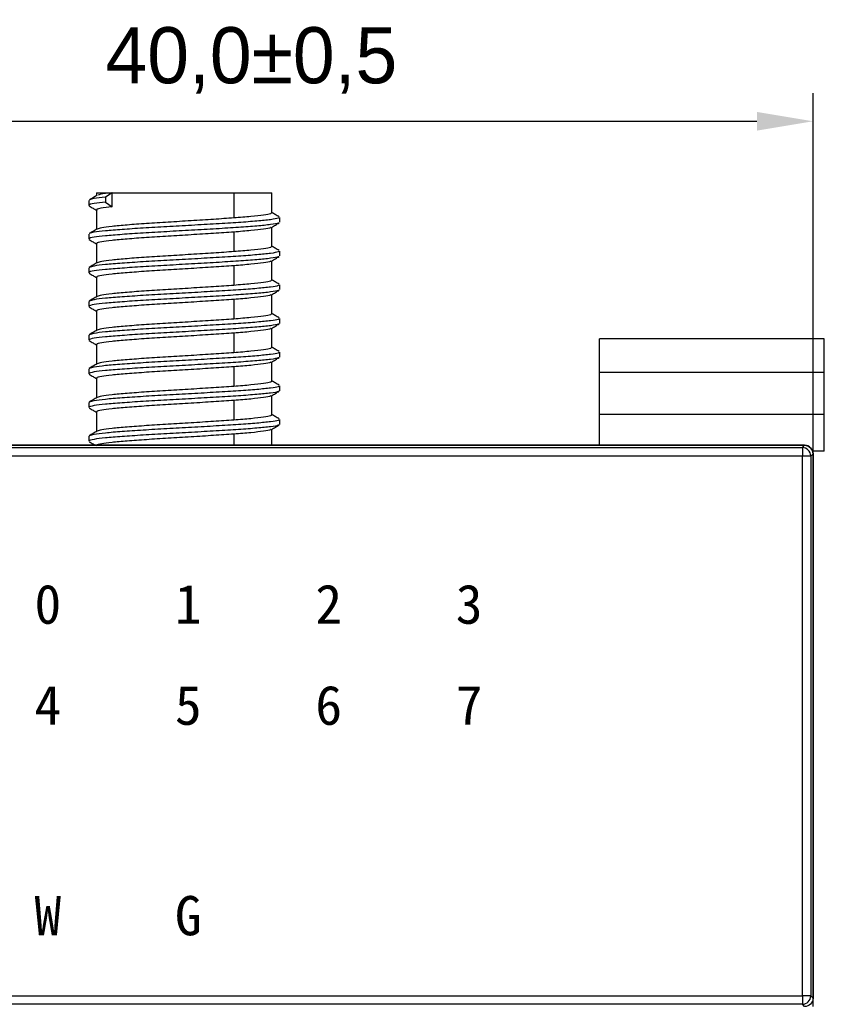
# Model space of a CAD drawing. Header units: millimetres. Extents: x -5320 to 345, y 512 to 4229.
# Tile 14 of 256: x -5180 to -5151, y 4074 to 4109. Entities that reach past the tile are written whole.
import ezdxf

# ---------------------------------------------------------------- set-up
doc = ezdxf.new("R2010")
doc.units = ezdxf.units.MM
doc.header["$LTSCALE"] = 5
doc.header["$PDSIZE"] = -1
doc.layers.add('HMI-D4', color=250, linetype='Continuous')
doc.styles.add('样式 1', font='simhei.ttf', dxfattribs={"height": 1.8})
doc.dimstyles.new('ISO-25', dxfattribs={"dimtxt": 2.5, "dimasz": 2.5, "dimexe": 1.25, "dimexo": 0.625, "dimtad": 1, "dimtxsty": 'Standard', "dimcen": 2.5, "dimadec": 0, "dimazin": 0, "dimtfac": 1, "dimtmove": 0, "dimatfit": 3, "dimfxl": 1, "dimarcsym": 0})

# ---------------------------------------------------------------- blocks, each defined once
blk = doc.blocks.new('*D790')
at = {"layer": 'Defpoints', "color": 0}
for p in [(-5151.31, 4105.361), (-5191.31, 4092.652), (-5151.31, 4092.652)]:
    blk.add_point(p, dxfattribs=at)
at = {"layer": 'HMI-D4', "color": 0, "lineweight": -2}
for p, q in [((-5191.31, 4092.652), (-5191.31, 4106.361)), ((-5151.31, 4092.652), (-5151.31, 4106.361)), ((-5189.31, 4105.361), (-5153.31, 4105.361))]:
    blk.add_line(p, q, dxfattribs=at)
at = {"layer": 'HMI-D4', "color": 0}
for points in [[(-5189.31, 4105.695), (-5189.31, 4105.028), (-5191.31, 4105.361)], [(-5153.31, 4105.695), (-5153.31, 4105.028), (-5151.31, 4105.361)]]:
    blk.add_solid(points, dxfattribs=at)
at = {"layer": 'HMI-D4', "color": 0, "insert": (-5171.31, 4107.528), "char_height": 2, "attachment_point": 5}
blk.add_mtext('40,0±0,5', dxfattribs=at)

msp = doc.modelspace()

# ---------------------------------------------------------------- linework, layer by layer
at = {"color": 7, "linetype": 'Continuous', "lineweight": 25}
for p, q in [((-5176.821, 4102.816), (-5176.821, 4102.71)), ((-5176.821, 4102.816), (-5176.271, 4102.816)), ((-5176.271, 4102.816), (-5176.503, 4102.654)), ((-5176.503, 4102.654), (-5176.503, 4102.478)), ((-5176.271, 4102.316), (-5176.271, 4102.816)), ((-5176.271, 4102.816), (-5171.933, 4102.816)), ((-5171.933, 4102.816), (-5171.933, 4101.916)), ((-5171.933, 4102.816), (-5170.581, 4102.816)), ((-5170.581, 4102.101), (-5170.581, 4102.816)), ((-5177.102, 4102.538), (-5177.102, 4102.362)), ((-5177.091, 4102.553), (-5177.077, 4102.538)), ((-5176.503, 4102.478), (-5176.271, 4102.316)), ((-5176.821, 4102.2), (-5176.821, 4101.511)), ((-5170.301, 4101.762), (-5170.301, 4101.938)), ((-5170.581, 4100.901), (-5170.581, 4101.59)), ((-5177.102, 4101.338), (-5177.102, 4101.162)), ((-5177.091, 4101.353), (-5177.077, 4101.338)), ((-5171.933, 4101.416), (-5171.933, 4100.716)), ((-5176.821, 4101.001), (-5176.821, 4100.311)), ((-5170.301, 4100.562), (-5170.301, 4100.738)), ((-5177.102, 4100.138), (-5177.102, 4099.962)), ((-5177.091, 4100.153), (-5177.077, 4100.138)), ((-5171.933, 4100.216), (-5171.933, 4099.516)), ((-5170.581, 4099.701), (-5170.581, 4100.39)), ((-5176.821, 4099.801), (-5176.821, 4099.111)), ((-5170.301, 4099.362), (-5170.301, 4099.538)), ((-5170.581, 4098.501), (-5170.581, 4099.19)), ((-5177.102, 4098.938), (-5177.102, 4098.762)), ((-5177.091, 4098.953), (-5177.077, 4098.938)), ((-5171.933, 4099.016), (-5171.933, 4098.316)), ((-5176.821, 4098.601), (-5176.821, 4097.911)), ((-5170.301, 4098.162), (-5170.301, 4098.338)), ((-5177.102, 4097.738), (-5177.102, 4097.562)), ((-5177.091, 4097.753), (-5177.077, 4097.738)), ((-5171.933, 4097.816), (-5171.933, 4097.116)), ((-5170.581, 4097.301), (-5170.581, 4097.99)), ((-5176.821, 4097.401), (-5176.821, 4096.711)), ((-5158.91, 4096.409), (-5158.91, 4097.609)), ((-5150.91, 4097.609), (-5158.91, 4097.609)), ((-5150.91, 4096.409), (-5150.91, 4097.609)), ((-5170.301, 4096.962), (-5170.301, 4097.138)), ((-5171.933, 4096.616), (-5171.933, 4095.916)), ((-5170.581, 4096.101), (-5170.581, 4096.79)), ((-5177.102, 4096.538), (-5177.102, 4096.362)), ((-5177.091, 4096.553), (-5177.077, 4096.538)), ((-5150.91, 4096.409), (-5158.91, 4096.409)), ((-5158.91, 4094.909), (-5158.91, 4096.409)), ((-5150.91, 4094.909), (-5150.91, 4096.409)), ((-5176.821, 4096.201), (-5176.821, 4095.511)), ((-5170.301, 4095.762), (-5170.301, 4095.938)), ((-5170.581, 4094.901), (-5170.581, 4095.59)), ((-5177.102, 4095.338), (-5177.102, 4095.162)), ((-5177.091, 4095.353), (-5177.077, 4095.338)), ((-5171.933, 4095.416), (-5171.933, 4094.716)), ((-5176.821, 4095.001), (-5176.821, 4094.311)), ((-5150.91, 4094.909), (-5158.91, 4094.909)), ((-5158.91, 4093.816), (-5158.91, 4094.909)), ((-5150.91, 4093.609), (-5150.91, 4094.909)), ((-5170.301, 4094.562), (-5170.301, 4094.738)), ((-5177.091, 4094.153), (-5177.077, 4094.138)), ((-5170.581, 4093.816), (-5170.581, 4094.39)), ((-5159.31, 4093.816), (-5191.01, 4093.816)), ((-5191.01, 4093.816), (-5151.61, 4093.816)), ((-5177.102, 4094.138), (-5177.102, 4093.962)), ((-5151.61, 4093.816), (-5159.31, 4093.816)), ((-5151.692, 4093.734), (-5151.61, 4093.816)), ((-5190.928, 4093.734), (-5151.692, 4093.734)), ((-5151.692, 4093.734), (-5151.692, 4093.434)), ((-5151.31, 4093.516), (-5151.392, 4093.434)), ((-5150.91, 4093.609), (-5151.325, 4093.609)), ((-5151.312, 4093.547), (-5151.31, 4093.609)), ((-5151.31, 4073.816), (-5151.31, 4093.516)), ((-5151.31, 4093.516), (-5151.31, 4074.116)), ((-5151.692, 4093.434), (-5190.928, 4093.434)), ((-5151.692, 4074.198), (-5151.692, 4093.434)), ((-5151.392, 4093.434), (-5151.692, 4093.434)), ((-5151.392, 4093.434), (-5151.392, 4074.198)), ((-5190.928, 4074.198), (-5151.692, 4074.198)), ((-5151.692, 4074.198), (-5151.692, 4073.898)), ((-5151.392, 4074.198), (-5151.692, 4074.198)), ((-5151.392, 4074.198), (-5151.31, 4074.116)), ((-5151.692, 4073.898), (-5190.928, 4073.898)), ((-5151.61, 4073.816), (-5151.692, 4073.898))]:
    msp.add_line(p, q, dxfattribs=at)
at = {"color": 8, "linetype": 'Continuous', "lineweight": 25}
msp.add_line((-5171.933, 4094.216), (-5171.933, 4093.816), dxfattribs=at)
at = {"color": 7, "linetype": 'Continuous', "lineweight": 25}
for centre, start, end in [((-5151.61, 4093.516), 0, 90), ((-5151.692, 4093.434), 0.0204, 89.9796), ((-5151.692, 4074.198), 270.0204, 359.9796)]:
    msp.add_arc(centre, 0.3, start, end, dxfattribs=at)
for points, knots in [([(-5176.796, 4102.725), (-5176.842, 4102.698), (-5176.936, 4102.643), (-5177.03, 4102.589), (-5177.077, 4102.562)], [0, 0, 0, 0, 0.49992, 1, 1, 1, 1]), ([(-5176.503, 4102.654), (-5176.656, 4102.638), (-5176.941, 4102.608), (-5177.023, 4102.576), (-5177.061, 4102.562)], [0, 0, 0, 0, 0.539335, 1, 1, 1, 1]), ([(-5176.271, 4102.816), (-5176.431, 4102.798), (-5176.69, 4102.768), (-5176.743, 4102.737), (-5176.764, 4102.725)], [0, 0, 0, 0, 0.614372, 1, 1, 1, 1]), ([(-5176.503, 4102.478), (-5176.648, 4102.462), (-5176.942, 4102.429), (-5177.115, 4102.389), (-5177.084, 4102.367), (-5177.077, 4102.362)], [0, 0, 0, 0, 0.43069, 0.868905, 1, 1, 1, 1]), ([(-5177.087, 4102.345), (-5177.04, 4102.317), (-5176.951, 4102.266), (-5176.863, 4102.215), (-5176.821, 4102.19)], [0, 0, 0, 0, 0.5300158, 1, 1, 1, 1]), ([(-5176.271, 4102.316), (-5176.417, 4102.298), (-5176.71, 4102.261), (-5176.861, 4102.221), (-5176.817, 4102.201), (-5176.815, 4102.2)], [0, 0, 0, 0, 0.48458, 0.976348, 1, 1, 1, 1]), ([(-5170.325, 4101.938), (-5170.326, 4101.927), (-5170.33, 4101.899), (-5170.601, 4101.856), (-5171.083, 4101.803), (-5171.752, 4101.754), (-5172.551, 4101.705), (-5173.429, 4101.653), (-5174.326, 4101.604), (-5175.18, 4101.555), (-5175.935, 4101.503), (-5176.531, 4101.454), (-5176.945, 4101.406), (-5177.035, 4101.373), (-5177.079, 4101.357)], [0, 0, 0, 0, 0.059349, 0.144858, 0.231861, 0.31737, 0.402879, 0.489882, 0.575391, 0.660901, 0.747904, 0.833413, 0.918922, 1, 1, 1, 1]), ([(-5171.933, 4101.916), (-5172.167, 4101.9), (-5172.64, 4101.867), (-5173.453, 4101.815), (-5174.274, 4101.766), (-5175.058, 4101.717), (-5175.75, 4101.665), (-5176.297, 4101.616), (-5176.675, 4101.569), (-5176.756, 4101.536), (-5176.795, 4101.52)], [0, 0, 0, 0, 0.125688, 0.253574, 0.379262, 0.50495, 0.632836, 0.758524, 0.884211, 1, 1, 1, 1]), ([(-5170.603, 4102.101), (-5170.604, 4102.089), (-5170.607, 4102.061), (-5170.858, 4102.017), (-5171.293, 4101.965), (-5171.721, 4101.932), (-5171.933, 4101.916)], [0, 0, 0, 0, 0.188845, 0.457663, 0.731183, 1, 1, 1, 1]), ([(-5170.316, 4101.957), (-5170.363, 4101.984), (-5170.451, 4102.035), (-5170.54, 4102.087), (-5170.581, 4102.111)], [0, 0, 0, 0, 0.532093, 1, 1, 1, 1]), ([(-5170.341, 4101.745), (-5170.344, 4101.739), (-5170.353, 4101.717), (-5170.606, 4101.679), (-5171.082, 4101.627), (-5171.752, 4101.578), (-5172.551, 4101.529), (-5173.429, 4101.477), (-5174.326, 4101.428), (-5175.18, 4101.379), (-5175.933, 4101.327), (-5176.537, 4101.278), (-5176.932, 4101.229), (-5177.115, 4101.189), (-5177.084, 4101.167), (-5177.077, 4101.162)], [0, 0, 0, 0, 0.029248, 0.114594, 0.201431, 0.286778, 0.372124, 0.458962, 0.544308, 0.629654, 0.716492, 0.801838, 0.887185, 0.974022, 1, 1, 1, 1]), ([(-5176.804, 4101.521), (-5176.851, 4101.493), (-5176.945, 4101.439), (-5177.039, 4101.384), (-5177.086, 4101.357)], [0, 0, 0, 0, 0.499913, 1, 1, 1, 1]), ([(-5170.62, 4101.582), (-5170.622, 4101.577), (-5170.631, 4101.555), (-5170.863, 4101.517), (-5171.292, 4101.465), (-5171.72, 4101.432), (-5171.933, 4101.416)], [0, 0, 0, 0, 0.094466, 0.394561, 0.699905, 1, 1, 1, 1]), ([(-5170.597, 4101.581), (-5170.55, 4101.609), (-5170.456, 4101.663), (-5170.362, 4101.717), (-5170.315, 4101.745)], [0, 0, 0, 0, 0.499927, 1, 1, 1, 1]), ([(-5171.933, 4101.416), (-5172.167, 4101.4), (-5172.64, 4101.367), (-5173.453, 4101.315), (-5174.274, 4101.266), (-5175.059, 4101.217), (-5175.749, 4101.165), (-5176.303, 4101.116), (-5176.666, 4101.068), (-5176.833, 4101.027), (-5176.805, 4101.006), (-5176.799, 4101.001)], [0, 0, 0, 0, 0.1197609, 0.2416166, 0.3613775, 0.4811384, 0.6029941, 0.722755, 0.8425159, 0.9643717, 1, 1, 1, 1]), ([(-5177.087, 4101.145), (-5177.04, 4101.117), (-5176.951, 4101.066), (-5176.863, 4101.015), (-5176.821, 4100.99)], [0, 0, 0, 0, 0.530016, 1, 1, 1, 1]), ([(-5170.603, 4100.901), (-5170.604, 4100.889), (-5170.607, 4100.861), (-5170.858, 4100.817), (-5171.293, 4100.765), (-5171.721, 4100.732), (-5171.933, 4100.716)], [0, 0, 0, 0, 0.188845, 0.457663, 0.731183, 1, 1, 1, 1]), ([(-5170.316, 4100.757), (-5170.363, 4100.784), (-5170.451, 4100.835), (-5170.54, 4100.887), (-5170.581, 4100.911)], [0, 0, 0, 0, 0.532093, 1, 1, 1, 1]), ([(-5170.341, 4100.545), (-5170.344, 4100.539), (-5170.353, 4100.517), (-5170.606, 4100.479), (-5171.082, 4100.427), (-5171.752, 4100.378), (-5172.551, 4100.329), (-5173.429, 4100.277), (-5174.326, 4100.228), (-5175.18, 4100.179), (-5175.933, 4100.127), (-5176.537, 4100.078), (-5176.932, 4100.029), (-5177.115, 4099.989), (-5177.084, 4099.967), (-5177.077, 4099.962)], [0, 0, 0, 0, 0.029248, 0.114594, 0.201431, 0.286778, 0.372124, 0.458962, 0.544308, 0.629654, 0.716492, 0.801838, 0.887185, 0.974022, 1, 1, 1, 1]), ([(-5170.325, 4100.738), (-5170.326, 4100.727), (-5170.33, 4100.699), (-5170.601, 4100.656), (-5171.083, 4100.603), (-5171.752, 4100.554), (-5172.551, 4100.505), (-5173.429, 4100.453), (-5174.326, 4100.404), (-5175.18, 4100.355), (-5175.935, 4100.303), (-5176.531, 4100.254), (-5176.945, 4100.206), (-5177.035, 4100.173), (-5177.079, 4100.157)], [0, 0, 0, 0, 0.059349, 0.144858, 0.231861, 0.31737, 0.402879, 0.489882, 0.575391, 0.660901, 0.747904, 0.833413, 0.918922, 1, 1, 1, 1]), ([(-5171.933, 4100.716), (-5172.167, 4100.7), (-5172.64, 4100.667), (-5173.453, 4100.615), (-5174.274, 4100.566), (-5175.058, 4100.517), (-5175.75, 4100.465), (-5176.297, 4100.416), (-5176.675, 4100.369), (-5176.756, 4100.336), (-5176.795, 4100.32)], [0, 0, 0, 0, 0.1256878, 0.253574, 0.3792618, 0.5049496, 0.6328358, 0.7585236, 0.8842113, 1, 1, 1, 1]), ([(-5170.597, 4100.381), (-5170.55, 4100.409), (-5170.456, 4100.463), (-5170.362, 4100.517), (-5170.315, 4100.545)], [0, 0, 0, 0, 0.499927, 1, 1, 1, 1]), ([(-5176.804, 4100.321), (-5176.851, 4100.293), (-5176.945, 4100.239), (-5177.039, 4100.184), (-5177.086, 4100.157)], [0, 0, 0, 0, 0.499913, 1, 1, 1, 1]), ([(-5171.933, 4100.216), (-5172.167, 4100.2), (-5172.64, 4100.167), (-5173.453, 4100.115), (-5174.274, 4100.066), (-5175.059, 4100.017), (-5175.749, 4099.965), (-5176.303, 4099.916), (-5176.666, 4099.868), (-5176.833, 4099.827), (-5176.805, 4099.806), (-5176.799, 4099.801)], [0, 0, 0, 0, 0.119761, 0.241617, 0.361378, 0.481138, 0.602994, 0.722755, 0.842516, 0.964372, 1, 1, 1, 1]), ([(-5170.62, 4100.382), (-5170.622, 4100.377), (-5170.631, 4100.355), (-5170.863, 4100.317), (-5171.292, 4100.265), (-5171.72, 4100.232), (-5171.933, 4100.216)], [0, 0, 0, 0, 0.094466, 0.394561, 0.699905, 1, 1, 1, 1]), ([(-5177.087, 4099.945), (-5177.04, 4099.917), (-5176.951, 4099.866), (-5176.863, 4099.815), (-5176.821, 4099.79)], [0, 0, 0, 0, 0.530016, 1, 1, 1, 1]), ([(-5170.325, 4099.538), (-5170.326, 4099.527), (-5170.33, 4099.499), (-5170.601, 4099.456), (-5171.083, 4099.403), (-5171.752, 4099.354), (-5172.551, 4099.305), (-5173.429, 4099.253), (-5174.326, 4099.204), (-5175.18, 4099.155), (-5175.935, 4099.103), (-5176.531, 4099.054), (-5176.945, 4099.006), (-5177.035, 4098.973), (-5177.079, 4098.957)], [0, 0, 0, 0, 0.059349, 0.144858, 0.231861, 0.31737, 0.402879, 0.489882, 0.575391, 0.660901, 0.747904, 0.833413, 0.918922, 1, 1, 1, 1]), ([(-5171.933, 4099.516), (-5172.167, 4099.5), (-5172.64, 4099.467), (-5173.453, 4099.415), (-5174.274, 4099.366), (-5175.058, 4099.317), (-5175.75, 4099.265), (-5176.297, 4099.216), (-5176.675, 4099.169), (-5176.756, 4099.136), (-5176.795, 4099.12)], [0, 0, 0, 0, 0.125688, 0.253574, 0.379262, 0.50495, 0.632836, 0.758524, 0.884211, 1, 1, 1, 1]), ([(-5170.603, 4099.701), (-5170.604, 4099.689), (-5170.607, 4099.661), (-5170.858, 4099.617), (-5171.293, 4099.565), (-5171.721, 4099.532), (-5171.933, 4099.516)], [0, 0, 0, 0, 0.188845, 0.457663, 0.731183, 1, 1, 1, 1]), ([(-5170.316, 4099.557), (-5170.363, 4099.584), (-5170.451, 4099.635), (-5170.54, 4099.687), (-5170.581, 4099.711)], [0, 0, 0, 0, 0.532093, 1, 1, 1, 1]), ([(-5170.341, 4099.345), (-5170.344, 4099.339), (-5170.353, 4099.317), (-5170.606, 4099.279), (-5171.082, 4099.227), (-5171.752, 4099.178), (-5172.551, 4099.129), (-5173.429, 4099.077), (-5174.326, 4099.028), (-5175.18, 4098.979), (-5175.933, 4098.927), (-5176.537, 4098.878), (-5176.932, 4098.829), (-5177.115, 4098.789), (-5177.084, 4098.767), (-5177.077, 4098.762)], [0, 0, 0, 0, 0.029248, 0.114594, 0.201431, 0.286778, 0.372124, 0.458962, 0.544308, 0.629654, 0.716492, 0.801838, 0.887185, 0.974022, 1, 1, 1, 1]), ([(-5176.804, 4099.121), (-5176.851, 4099.093), (-5176.945, 4099.039), (-5177.039, 4098.984), (-5177.086, 4098.957)], [0, 0, 0, 0, 0.499913, 1, 1, 1, 1]), ([(-5170.62, 4099.182), (-5170.622, 4099.177), (-5170.631, 4099.155), (-5170.863, 4099.117), (-5171.292, 4099.065), (-5171.72, 4099.032), (-5171.933, 4099.016)], [0, 0, 0, 0, 0.094466, 0.394561, 0.699905, 1, 1, 1, 1]), ([(-5170.597, 4099.181), (-5170.55, 4099.209), (-5170.456, 4099.263), (-5170.362, 4099.317), (-5170.315, 4099.345)], [0, 0, 0, 0, 0.499927, 1, 1, 1, 1]), ([(-5177.087, 4098.745), (-5177.04, 4098.717), (-5176.951, 4098.666), (-5176.863, 4098.615), (-5176.821, 4098.59)], [0, 0, 0, 0, 0.530016, 1, 1, 1, 1]), ([(-5171.933, 4099.016), (-5172.167, 4099), (-5172.64, 4098.967), (-5173.453, 4098.915), (-5174.274, 4098.866), (-5175.059, 4098.817), (-5175.749, 4098.765), (-5176.303, 4098.716), (-5176.666, 4098.668), (-5176.833, 4098.627), (-5176.805, 4098.606), (-5176.799, 4098.601)], [0, 0, 0, 0, 0.119761, 0.241617, 0.361378, 0.481138, 0.602994, 0.722755, 0.842516, 0.964372, 1, 1, 1, 1]), ([(-5170.603, 4098.501), (-5170.604, 4098.489), (-5170.607, 4098.461), (-5170.858, 4098.417), (-5171.293, 4098.365), (-5171.721, 4098.332), (-5171.933, 4098.316)], [0, 0, 0, 0, 0.188845, 0.457663, 0.731183, 1, 1, 1, 1]), ([(-5170.316, 4098.357), (-5170.363, 4098.384), (-5170.451, 4098.435), (-5170.54, 4098.487), (-5170.581, 4098.511)], [0, 0, 0, 0, 0.532093, 1, 1, 1, 1]), ([(-5170.341, 4098.145), (-5170.344, 4098.139), (-5170.353, 4098.117), (-5170.606, 4098.079), (-5171.082, 4098.027), (-5171.752, 4097.978), (-5172.551, 4097.929), (-5173.429, 4097.877), (-5174.326, 4097.828), (-5175.18, 4097.779), (-5175.933, 4097.727), (-5176.537, 4097.678), (-5176.932, 4097.629), (-5177.115, 4097.589), (-5177.084, 4097.567), (-5177.077, 4097.562)], [0, 0, 0, 0, 0.029248, 0.114594, 0.201431, 0.286778, 0.372124, 0.458962, 0.544308, 0.629654, 0.716492, 0.801838, 0.887185, 0.974022, 1, 1, 1, 1]), ([(-5170.325, 4098.338), (-5170.326, 4098.327), (-5170.33, 4098.299), (-5170.601, 4098.256), (-5171.083, 4098.203), (-5171.752, 4098.154), (-5172.551, 4098.105), (-5173.429, 4098.053), (-5174.326, 4098.004), (-5175.18, 4097.955), (-5175.935, 4097.903), (-5176.531, 4097.854), (-5176.945, 4097.806), (-5177.035, 4097.773), (-5177.079, 4097.757)], [0, 0, 0, 0, 0.059349, 0.144858, 0.231861, 0.31737, 0.402879, 0.489882, 0.575391, 0.660901, 0.747904, 0.833413, 0.918922, 1, 1, 1, 1]), ([(-5171.933, 4098.316), (-5172.167, 4098.3), (-5172.64, 4098.267), (-5173.453, 4098.215), (-5174.274, 4098.166), (-5175.058, 4098.117), (-5175.75, 4098.065), (-5176.297, 4098.016), (-5176.675, 4097.969), (-5176.756, 4097.936), (-5176.795, 4097.92)], [0, 0, 0, 0, 0.125688, 0.253574, 0.379262, 0.50495, 0.632836, 0.758524, 0.884211, 1, 1, 1, 1]), ([(-5170.597, 4097.981), (-5170.55, 4098.009), (-5170.456, 4098.063), (-5170.362, 4098.117), (-5170.315, 4098.145)], [0, 0, 0, 0, 0.4999268, 1, 1, 1, 1]), ([(-5176.804, 4097.921), (-5176.851, 4097.893), (-5176.945, 4097.839), (-5177.039, 4097.784), (-5177.086, 4097.757)], [0, 0, 0, 0, 0.499913, 1, 1, 1, 1]), ([(-5171.933, 4097.816), (-5172.167, 4097.8), (-5172.64, 4097.767), (-5173.453, 4097.715), (-5174.274, 4097.666), (-5175.059, 4097.617), (-5175.749, 4097.565), (-5176.303, 4097.516), (-5176.666, 4097.468), (-5176.833, 4097.427), (-5176.805, 4097.406), (-5176.799, 4097.401)], [0, 0, 0, 0, 0.119761, 0.241617, 0.361378, 0.481138, 0.602994, 0.722755, 0.842516, 0.964372, 1, 1, 1, 1]), ([(-5170.62, 4097.982), (-5170.622, 4097.977), (-5170.631, 4097.955), (-5170.863, 4097.917), (-5171.292, 4097.865), (-5171.72, 4097.832), (-5171.933, 4097.816)], [0, 0, 0, 0, 0.094466, 0.394561, 0.699905, 1, 1, 1, 1]), ([(-5177.087, 4097.545), (-5177.04, 4097.517), (-5176.951, 4097.466), (-5176.863, 4097.415), (-5176.821, 4097.39)], [0, 0, 0, 0, 0.530016, 1, 1, 1, 1]), ([(-5170.316, 4097.157), (-5170.363, 4097.184), (-5170.451, 4097.235), (-5170.54, 4097.287), (-5170.581, 4097.311)], [0, 0, 0, 0, 0.5320931, 1, 1, 1, 1]), ([(-5170.325, 4097.138), (-5170.326, 4097.127), (-5170.33, 4097.099), (-5170.601, 4097.056), (-5171.083, 4097.003), (-5171.752, 4096.954), (-5172.551, 4096.905), (-5173.429, 4096.853), (-5174.326, 4096.804), (-5175.18, 4096.755), (-5175.935, 4096.703), (-5176.531, 4096.654), (-5176.945, 4096.606), (-5177.035, 4096.573), (-5177.079, 4096.557)], [0, 0, 0, 0, 0.059349, 0.144858, 0.231861, 0.31737, 0.402879, 0.489882, 0.575391, 0.660901, 0.747904, 0.833413, 0.918922, 1, 1, 1, 1]), ([(-5171.933, 4097.116), (-5172.167, 4097.1), (-5172.64, 4097.067), (-5173.453, 4097.015), (-5174.274, 4096.966), (-5175.058, 4096.917), (-5175.75, 4096.865), (-5176.297, 4096.816), (-5176.675, 4096.769), (-5176.756, 4096.736), (-5176.795, 4096.72)], [0, 0, 0, 0, 0.125688, 0.253574, 0.379262, 0.50495, 0.632836, 0.758524, 0.884211, 1, 1, 1, 1]), ([(-5170.603, 4097.301), (-5170.604, 4097.289), (-5170.607, 4097.261), (-5170.858, 4097.217), (-5171.293, 4097.165), (-5171.721, 4097.132), (-5171.933, 4097.116)], [0, 0, 0, 0, 0.188845, 0.457663, 0.731183, 1, 1, 1, 1]), ([(-5170.341, 4096.945), (-5170.344, 4096.939), (-5170.353, 4096.917), (-5170.606, 4096.879), (-5171.082, 4096.827), (-5171.752, 4096.778), (-5172.551, 4096.729), (-5173.429, 4096.677), (-5174.326, 4096.628), (-5175.18, 4096.579), (-5175.933, 4096.527), (-5176.537, 4096.478), (-5176.932, 4096.429), (-5177.115, 4096.389), (-5177.084, 4096.367), (-5177.077, 4096.362)], [0, 0, 0, 0, 0.029248, 0.114594, 0.201431, 0.286778, 0.372124, 0.458962, 0.544308, 0.629654, 0.716492, 0.801838, 0.887185, 0.974022, 1, 1, 1, 1]), ([(-5176.804, 4096.721), (-5176.851, 4096.693), (-5176.945, 4096.639), (-5177.039, 4096.584), (-5177.086, 4096.557)], [0, 0, 0, 0, 0.499913, 1, 1, 1, 1]), ([(-5171.933, 4096.616), (-5172.167, 4096.6), (-5172.64, 4096.567), (-5173.453, 4096.515), (-5174.274, 4096.466), (-5175.059, 4096.417), (-5175.749, 4096.365), (-5176.303, 4096.316), (-5176.666, 4096.268), (-5176.833, 4096.227), (-5176.805, 4096.206), (-5176.799, 4096.201)], [0, 0, 0, 0, 0.1197609, 0.2416166, 0.3613775, 0.4811384, 0.6029941, 0.722755, 0.8425159, 0.9643717, 1, 1, 1, 1]), ([(-5170.62, 4096.782), (-5170.622, 4096.777), (-5170.631, 4096.755), (-5170.863, 4096.717), (-5171.292, 4096.665), (-5171.72, 4096.632), (-5171.933, 4096.616)], [0, 0, 0, 0, 0.094466, 0.394561, 0.699905, 1, 1, 1, 1]), ([(-5170.597, 4096.781), (-5170.55, 4096.809), (-5170.456, 4096.863), (-5170.362, 4096.917), (-5170.315, 4096.945)], [0, 0, 0, 0, 0.499927, 1, 1, 1, 1]), ([(-5177.087, 4096.345), (-5177.04, 4096.317), (-5176.951, 4096.266), (-5176.863, 4096.215), (-5176.821, 4096.19)], [0, 0, 0, 0, 0.530016, 1, 1, 1, 1]), ([(-5170.325, 4095.938), (-5170.326, 4095.927), (-5170.33, 4095.899), (-5170.601, 4095.856), (-5171.083, 4095.803), (-5171.752, 4095.754), (-5172.551, 4095.705), (-5173.429, 4095.653), (-5174.326, 4095.604), (-5175.18, 4095.555), (-5175.935, 4095.503), (-5176.531, 4095.454), (-5176.945, 4095.406), (-5177.035, 4095.373), (-5177.079, 4095.357)], [0, 0, 0, 0, 0.059349, 0.144858, 0.231861, 0.31737, 0.402879, 0.489882, 0.575391, 0.660901, 0.747904, 0.833413, 0.918922, 1, 1, 1, 1]), ([(-5171.933, 4095.916), (-5172.167, 4095.9), (-5172.64, 4095.867), (-5173.453, 4095.815), (-5174.274, 4095.766), (-5175.058, 4095.717), (-5175.75, 4095.665), (-5176.297, 4095.616), (-5176.675, 4095.569), (-5176.756, 4095.536), (-5176.795, 4095.52)], [0, 0, 0, 0, 0.1256878, 0.253574, 0.3792618, 0.5049496, 0.6328358, 0.7585236, 0.8842113, 1, 1, 1, 1]), ([(-5170.603, 4096.101), (-5170.604, 4096.089), (-5170.607, 4096.061), (-5170.858, 4096.017), (-5171.293, 4095.965), (-5171.721, 4095.932), (-5171.933, 4095.916)], [0, 0, 0, 0, 0.188845, 0.457663, 0.731183, 1, 1, 1, 1]), ([(-5170.316, 4095.957), (-5170.363, 4095.984), (-5170.451, 4096.035), (-5170.54, 4096.087), (-5170.581, 4096.111)], [0, 0, 0, 0, 0.532093, 1, 1, 1, 1]), ([(-5170.341, 4095.745), (-5170.344, 4095.739), (-5170.353, 4095.717), (-5170.606, 4095.679), (-5171.082, 4095.627), (-5171.752, 4095.578), (-5172.551, 4095.529), (-5173.429, 4095.477), (-5174.326, 4095.428), (-5175.18, 4095.379), (-5175.933, 4095.327), (-5176.537, 4095.278), (-5176.932, 4095.229), (-5177.115, 4095.189), (-5177.084, 4095.167), (-5177.077, 4095.162)], [0, 0, 0, 0, 0.029248, 0.114594, 0.201431, 0.286778, 0.372124, 0.458962, 0.544308, 0.629654, 0.716492, 0.801838, 0.887185, 0.974022, 1, 1, 1, 1]), ([(-5170.62, 4095.582), (-5170.622, 4095.577), (-5170.631, 4095.555), (-5170.863, 4095.517), (-5171.292, 4095.465), (-5171.72, 4095.432), (-5171.933, 4095.416)], [0, 0, 0, 0, 0.094466, 0.394561, 0.699905, 1, 1, 1, 1]), ([(-5170.597, 4095.581), (-5170.55, 4095.609), (-5170.456, 4095.663), (-5170.362, 4095.717), (-5170.315, 4095.745)], [0, 0, 0, 0, 0.4999268, 1, 1, 1, 1]), ([(-5176.804, 4095.521), (-5176.851, 4095.493), (-5176.945, 4095.439), (-5177.039, 4095.384), (-5177.086, 4095.357)], [0, 0, 0, 0, 0.499913, 1, 1, 1, 1]), ([(-5171.933, 4095.416), (-5172.167, 4095.4), (-5172.64, 4095.367), (-5173.453, 4095.315), (-5174.274, 4095.266), (-5175.059, 4095.217), (-5175.749, 4095.165), (-5176.303, 4095.116), (-5176.666, 4095.068), (-5176.833, 4095.027), (-5176.805, 4095.006), (-5176.799, 4095.001)], [0, 0, 0, 0, 0.1197609, 0.2416166, 0.3613775, 0.4811384, 0.6029941, 0.722755, 0.8425159, 0.9643717, 1, 1, 1, 1]), ([(-5177.087, 4095.145), (-5177.04, 4095.117), (-5176.951, 4095.066), (-5176.863, 4095.015), (-5176.821, 4094.99)], [0, 0, 0, 0, 0.530016, 1, 1, 1, 1]), ([(-5170.603, 4094.901), (-5170.604, 4094.889), (-5170.607, 4094.861), (-5170.858, 4094.817), (-5171.293, 4094.765), (-5171.721, 4094.732), (-5171.933, 4094.716)], [0, 0, 0, 0, 0.188845, 0.457663, 0.731183, 1, 1, 1, 1]), ([(-5170.316, 4094.757), (-5170.363, 4094.784), (-5170.451, 4094.835), (-5170.54, 4094.887), (-5170.581, 4094.911)], [0, 0, 0, 0, 0.532093, 1, 1, 1, 1]), ([(-5170.341, 4094.545), (-5170.344, 4094.539), (-5170.353, 4094.517), (-5170.606, 4094.479), (-5171.082, 4094.427), (-5171.752, 4094.378), (-5172.551, 4094.329), (-5173.429, 4094.277), (-5174.326, 4094.228), (-5175.18, 4094.179), (-5175.933, 4094.127), (-5176.537, 4094.078), (-5176.932, 4094.029), (-5177.115, 4093.989), (-5177.084, 4093.967), (-5177.077, 4093.962)], [0, 0, 0, 0, 0.029248, 0.114594, 0.201431, 0.286778, 0.372124, 0.458962, 0.544308, 0.629654, 0.716492, 0.801838, 0.887185, 0.974022, 1, 1, 1, 1]), ([(-5170.325, 4094.738), (-5170.326, 4094.727), (-5170.33, 4094.699), (-5170.601, 4094.656), (-5171.083, 4094.603), (-5171.752, 4094.554), (-5172.551, 4094.505), (-5173.429, 4094.453), (-5174.326, 4094.404), (-5175.18, 4094.355), (-5175.935, 4094.303), (-5176.531, 4094.254), (-5176.945, 4094.206), (-5177.035, 4094.173), (-5177.079, 4094.157)], [0, 0, 0, 0, 0.059349, 0.144858, 0.231861, 0.31737, 0.402879, 0.489882, 0.575391, 0.660901, 0.747904, 0.833413, 0.918922, 1, 1, 1, 1]), ([(-5171.933, 4094.716), (-5172.167, 4094.7), (-5172.64, 4094.667), (-5173.453, 4094.615), (-5174.274, 4094.566), (-5175.058, 4094.517), (-5175.75, 4094.465), (-5176.297, 4094.416), (-5176.675, 4094.369), (-5176.756, 4094.336), (-5176.795, 4094.32)], [0, 0, 0, 0, 0.125688, 0.253574, 0.379262, 0.50495, 0.632836, 0.758524, 0.884211, 1, 1, 1, 1]), ([(-5170.597, 4094.381), (-5170.55, 4094.409), (-5170.456, 4094.463), (-5170.362, 4094.517), (-5170.315, 4094.545)], [0, 0, 0, 0, 0.499927, 1, 1, 1, 1]), ([(-5176.804, 4094.321), (-5176.851, 4094.293), (-5176.945, 4094.239), (-5177.039, 4094.184), (-5177.086, 4094.157)], [0, 0, 0, 0, 0.499913, 1, 1, 1, 1]), ([(-5171.933, 4094.216), (-5172.167, 4094.2), (-5172.64, 4094.167), (-5173.453, 4094.115), (-5174.274, 4094.066), (-5175.059, 4094.017), (-5175.749, 4093.965), (-5176.303, 4093.916), (-5176.666, 4093.868), (-5176.833, 4093.827), (-5176.805, 4093.806), (-5176.799, 4093.801)], [0, 0, 0, 0, 0.119761, 0.241617, 0.361378, 0.481138, 0.602994, 0.722755, 0.842516, 0.964372, 1, 1, 1, 1]), ([(-5170.62, 4094.382), (-5170.622, 4094.377), (-5170.631, 4094.355), (-5170.863, 4094.317), (-5171.292, 4094.265), (-5171.72, 4094.232), (-5171.933, 4094.216)], [0, 0, 0, 0, 0.094466, 0.394561, 0.699905, 1, 1, 1, 1]), ([(-5177.087, 4093.945), (-5177.04, 4093.917), (-5176.966, 4093.875), (-5176.892, 4093.832), (-5176.865, 4093.816)], [0, 0, 0, 0, 0.636179, 1, 1, 1, 1]), ([(-5151.61, 4093.816), (-5151.539, 4093.816), (-5151.457, 4093.787), (-5151.34, 4093.67), (-5151.31, 4093.587), (-5151.31, 4093.516)], [0, 0, 0, 0, 0.5, 0.5, 1, 1, 1, 1]), ([(-5151.31, 4074.116), (-5151.31, 4074.045), (-5151.34, 4073.963), (-5151.457, 4073.846), (-5151.539, 4073.816), (-5151.61, 4073.816)], [0, 0, 0, 0, 0.5, 0.5, 1, 1, 1, 1])]:
    msp.add_open_spline(points, degree=3, knots=knots, dxfattribs=at)

# ---------------------------------------------------------------- texts
at = {"color": 0, "lineweight": 211, "style": '样式 1'}
for s, p in [('0', (-5179.032, 4087.457)), ('1', (-5174.032, 4087.457)), ('2', (-5169.032, 4087.457)), ('3', (-5164.032, 4087.457)), ('4', (-5179.032, 4083.857)), ('5', (-5174.032, 4083.857)), ('6', (-5169.032, 4083.857)), ('7', (-5164.032, 4083.857)), ('W', (-5179.032, 4076.358)), ('G', (-5174.032, 4076.358))]:
    msp.add_text(s, height=1.4, dxfattribs=at).set_placement(p)

# ---------------------------------------------------------------- dimensions: what is measured, and where the dimension line sits
at = {"layer": 'HMI-D4', "color": 0}
dim = msp.add_linear_dim(base=(-5151.31, 4105.361), p1=(-5191.31, 4092.652), p2=(-5151.31, 4092.652), dimstyle='ISO-25', override={"dimtxt": 2, "dimasz": 2, "dimexe": 1, "dimexo": 0, "dimgap": 1, "dimtih": 1, "dimtoh": 1, "dimdec": 1, "dimzin": 0, "dimadec": 2, "dimtol": 1, "dimtp": 0.5, "dimtm": 0.5, "dimtdec": 1, "dimtzin": 0}, dxfattribs=at)
dim.commit()
dim.dimension.update_dxf_attribs({"geometry": '*D790', "text_midpoint": (-5171.31, 4107.528)})

doc.saveas('drawing.dxf')
